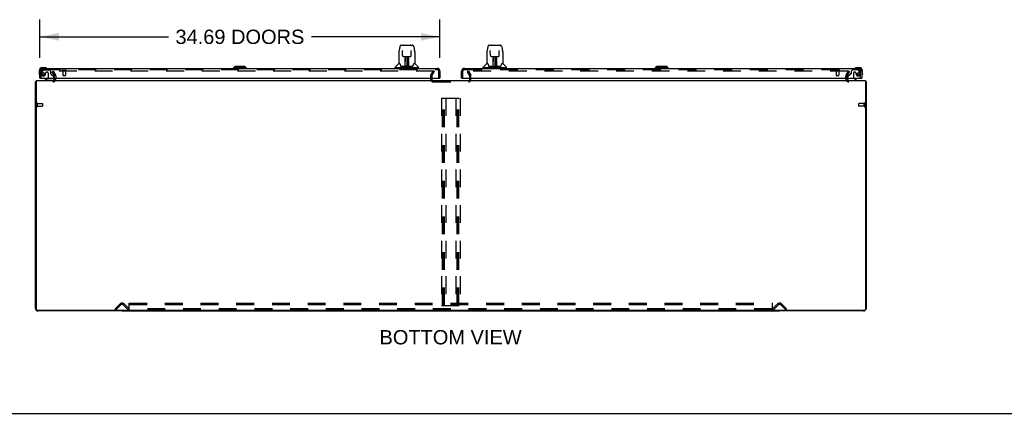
# Model space of a CAD drawing. Header units: inches. Extents: x 0 to 281, y 0 to 182.
# Tile 2 of 26: x 52 to 137, y 0 to 34. Entities that reach past the tile are written whole.
import ezdxf

# ---------------------------------------------------------------- set-up
doc = ezdxf.new("R2010")
doc.units = ezdxf.units.IN
doc.header["$LTSCALE"] = 15.47
doc.header["$MEASUREMENT"] = 0
doc.linetypes.add('HIDDEN', pattern=[0.2, 0.1, -0.1])
doc.layers.get('0').update_dxf_attribs({"linetype": 'CONTINUOUS'})
for name, color, linetype in [('DEFAULT_2', 8, 'HIDDEN'), ('DIMENSIONS', 7, 'CONTINUOUS'), ('LEFTHAND_DOOR_ASSEMBLY', 7, 'CONTINUOUS'), ('RIGHTHAND_DOOR_ASSEMBLY', 7, 'CONTINUOUS')]:
    doc.layers.add(name, color=color, linetype=linetype)
doc.styles.get("Standard").update_dxf_attribs({"font": 'arial.ttf'})
doc.dimstyles.new('DIMSTYLE_1', dxfattribs={"dimtxt": 1.240909, "dimasz": 1.654545, "dimexe": 0.09, "dimexo": 0.07, "dimgap": 0.0375, "dimtad": 0, "dimtih": 1, "dimtoh": 1, "dimzin": 4, "dimdsep": 46, "dimtxsty": 'Standard', "dimblk": '_FILLED', "dimblk1": '_FILLED', "dimblk2": '_FILLED', "dimcen": 0.09, "dimadec": 3, "dimazin": 1, "dimtfac": 1, "dimtdec": 3, "dimtofl": 0, "dimtmove": 0, "dimatfit": 3, "dimldrblk": '_FILLED', "dimfxl": 0, "dimtolj": 1, "dimtzin": 4, "dimarcsym": 0})

# ---------------------------------------------------------------- blocks, each defined once
blk = doc.blocks.new('_FILLED')
at = {"color": 0, "linetype": 'ByBlock'}
blk.add_solid([(0, 0), (-1, 0.2), (-1, -0.2)], dxfattribs=at)
blk = doc.blocks.new('*D10')
at = {"layer": 'DIMENSIONS', "color": 2, "linetype": 'Continuous'}
for p, q in [((53.597, 30.856), (53.597, 34.178)), ((88.284, 30.856), (88.284, 34.178)), ((53.597, 32.689), (64.738, 32.689)), ((88.284, 32.689), (77.143, 32.689))]:
    blk.add_line(p, q, dxfattribs=at)
at = {"layer": 'DIMENSIONS', "color": 2, "linetype": 'Continuous', "xscale": 1.6545454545, "yscale": 1.6545454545, "zscale": 1.6545454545, "rotation": 180}
blk.add_blockref('_FILLED', (53.597, 32.689), dxfattribs=at)
at = {"layer": 'DIMENSIONS', "color": 2, "linetype": 'Continuous', "xscale": 1.6545454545, "yscale": 1.6545454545, "zscale": 1.6545454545}
blk.add_blockref('_FILLED', (88.284, 32.689), dxfattribs=at)
at = {"layer": 'DIMENSIONS', "color": 2, "linetype": 'Continuous', "insert": (70.94, 33.309), "char_height": 1.24091, "width": 11.16357, "attachment_point": 2, "line_spacing_factor": 0.9}
blk.add_mtext('34.69 DOORS', dxfattribs=at)

msp = doc.modelspace()

# ---------------------------------------------------------------- linework, layer by layer
at = {"color": 3, "linetype": 'Continuous'}
for p, q in [((87.576, 29.029), (87.576, 29.09)), ((90.868, 29.029), (90.868, 29.09)), ((53.222, 9.112), (53.222, 28.782)), ((53.274, 28.886), (53.274, 9.001)), ((53.274, 28.886), (125.17, 28.886)), ((125.17, 28.886), (125.17, 9.001)), ((125.222, 28.782), (125.222, 9.112)), ((125.107, 8.938), (53.336, 8.938)), ((60.722, 8.886), (53.448, 8.886)), ((124.996, 8.886), (117.722, 8.886))]:
    msp.add_line(p, q, dxfattribs=at)
at = {"color": 7, "linetype": 'Continuous'}
for p, q in [((53.274, 28.782), (53.222, 28.782)), ((125.17, 28.782), (125.222, 28.782)), ((60.722, 8.938), (60.722, 8.886)), ((60.722, 8.886), (117.722, 8.886)), ((117.722, 8.938), (117.722, 8.886)), ((0, 0), (281.273, 0))]:
    msp.add_line(p, q, dxfattribs=at)
at = {"color": 3, "linetype": 'Continuous'}
for points in [[(53.253, 28.8), (53.245, 28.798), (53.242, 28.797), (53.239, 28.796), (53.236, 28.795), (53.233, 28.794), (53.231, 28.793), (53.229, 28.792), (53.227, 28.79), (53.225, 28.789), (53.224, 28.788), (53.223, 28.787), (53.222, 28.785), (53.222, 28.784), (53.222, 28.782)], [(53.274, 28.807), (53.271, 28.806), (53.268, 28.804), (53.264, 28.803), (53.26, 28.802), (53.256, 28.801), (53.253, 28.8)], [(125.17, 28.807), (125.172, 28.806), (125.176, 28.804), (125.179, 28.803), (125.183, 28.802), (125.187, 28.801), (125.191, 28.8), (125.198, 28.798)], [(125.198, 28.798), (125.201, 28.797), (125.204, 28.796), (125.207, 28.795), (125.21, 28.794), (125.212, 28.793), (125.215, 28.792), (125.217, 28.79), (125.218, 28.789), (125.219, 28.788), (125.22, 28.787), (125.221, 28.785), (125.222, 28.784), (125.222, 28.782)]]:
    msp.add_lwpolyline(points, dxfattribs=at)
for centre, radius, start, end in [((54.725, 29.029), 0.142, 270, 360), ((123.718, 29.029), 0.142, 180, 270), ((87.691, 29.001), 0.115, 180, 244.79199), ((90.753, 29.001), 0.115, 295.20801, 348.49409), ((53.448, 9.112), 0.226, 180, 270), ((53.336, 9.001), 0.0625, 180, 270), ((124.996, 9.112), 0.226, 270, 360), ((125.107, 9.001), 0.0625, 270, 360)]:
    msp.add_arc(centre, radius, start, end, dxfattribs=at)
at = {"color": 7, "linetype": 'Continuous'}
for centre, start, end in [((87.691, 29.001), 244.79199, 270), ((90.753, 29.001), 270, 295.20801), ((90.753, 29.001), 348.49409, 360)]:
    msp.add_arc(centre, 0.115, start, end, dxfattribs=at)
at = {"layer": 'DEFAULT_2', "color": 8, "linetype": 'HIDDEN'}
for p, q in [((54.667, 29.647), (54.757, 29.699)), ((54.864, 29.306), (54.667, 29.647)), ((54.757, 29.699), (54.954, 29.358)), ((87.753, 29.699), (54.789, 29.699)), ((54.868, 29.029), (54.868, 29.291)), ((54.972, 29.291), (54.972, 29.029)), ((87.472, 29.29), (87.472, 29.001)), ((87.49, 29.359), (87.686, 29.699)), ((87.576, 29.29), (87.576, 29.09)), ((87.576, 29.029), (87.576, 29.001)), ((87.58, 29.307), (87.776, 29.647)), ((87.776, 29.647), (87.686, 29.699)), ((87.768, 29.686), (87.768, 29.634)), ((90.667, 29.647), (90.757, 29.699)), ((90.863, 29.307), (90.667, 29.647)), ((90.676, 29.686), (90.676, 29.634)), ((123.654, 29.699), (90.691, 29.699)), ((90.757, 29.699), (90.953, 29.359)), ((90.868, 29.09), (90.868, 29.29)), ((90.868, 29.001), (90.868, 29.029)), ((90.972, 29.001), (90.972, 29.29)), ((123.472, 29.029), (123.472, 29.291)), ((123.49, 29.358), (123.686, 29.699)), ((123.576, 29.029), (123.576, 29.291)), ((123.58, 29.306), (123.776, 29.647)), ((123.776, 29.647), (123.686, 29.699)), ((87.691, 28.782), (90.753, 28.782)), ((88.409, 27.365), (88.409, 9.365)), ((88.409, 27.365), (90.034, 27.365)), ((88.513, 9.365), (88.513, 27.365)), ((88.603, 9.365), (88.603, 27.365)), ((88.68, 9.365), (88.68, 27.365)), ((88.784, 27.365), (88.784, 9.365)), ((89.659, 27.365), (89.659, 9.365)), ((89.763, 9.365), (89.763, 27.365)), ((89.853, 9.365), (89.853, 27.365)), ((89.93, 9.365), (89.93, 27.365)), ((90.034, 27.365), (90.034, 9.365)), ((53.326, 26.924), (53.326, 26.64)), ((53.369, 26.924), (53.369, 26.64)), ((53.369, 26.906), (53.816, 26.906)), ((53.369, 26.658), (53.816, 26.658)), ((53.826, 26.896), (53.826, 26.668)), ((124.607, 26.668), (124.607, 26.896)), ((125.064, 26.906), (124.617, 26.906)), ((125.064, 26.658), (124.617, 26.658)), ((125.064, 26.64), (125.064, 26.924)), ((125.107, 26.64), (125.107, 26.924)), ((60.118, 9.064), (60.547, 9.493)), ((60.621, 9.42), (60.191, 8.99)), ((61.252, 8.99), (60.822, 9.42)), ((60.896, 9.493), (61.326, 9.064)), ((61.347, 9.085), (61.347, 9.565)), ((61.347, 9.565), (117.097, 9.565)), ((61.347, 9.461), (117.097, 9.461)), ((117.097, 9.085), (117.097, 9.565)), ((117.118, 9.064), (117.547, 9.493)), ((117.621, 9.42), (117.191, 8.99)), ((118.252, 8.99), (117.822, 9.42)), ((117.896, 9.493), (118.326, 9.064)), ((60.191, 8.99), (60.118, 9.064)), ((61.252, 8.99), (61.326, 9.064)), ((61.347, 9.011), (61.347, 9.085)), ((117.067, 9.064), (61.377, 9.064)), ((117.067, 8.99), (61.377, 8.99)), ((88.409, 9.365), (90.034, 9.365)), ((117.097, 9.011), (117.097, 9.085)), ((117.191, 8.99), (117.118, 9.064)), ((118.252, 8.99), (118.326, 9.064))]:
    msp.add_line(p, q, dxfattribs=at)
for points in [[(54.789, 29.699), (54.787, 29.699), (54.785, 29.698), (54.783, 29.698), (54.78, 29.697), (54.778, 29.696), (54.777, 29.695), (54.775, 29.694), (54.773, 29.692), (54.772, 29.69), (54.771, 29.689), (54.77, 29.687), (54.77, 29.685), (54.769, 29.683), (54.769, 29.681)], [(54.769, 29.681), (54.769, 29.681), (54.769, 29.679), (54.77, 29.677), (54.77, 29.675), (54.771, 29.674)], [(87.765, 29.693), (87.764, 29.694), (87.763, 29.695), (87.762, 29.696), (87.76, 29.697), (87.758, 29.698), (87.756, 29.698), (87.755, 29.699), (87.753, 29.699)], [(87.765, 29.693), (87.766, 29.691), (87.767, 29.69), (87.767, 29.688), (87.768, 29.686), (87.768, 29.686)], [(87.768, 29.686), (87.768, 29.685), (87.767, 29.683), (87.767, 29.681), (87.766, 29.68)], [(90.691, 29.699), (90.689, 29.699), (90.687, 29.698), (90.685, 29.698), (90.683, 29.697), (90.682, 29.696), (90.68, 29.695), (90.679, 29.694), (90.678, 29.693), (90.677, 29.691), (90.676, 29.69), (90.676, 29.688), (90.676, 29.686), (90.676, 29.686)], [(90.676, 29.686), (90.676, 29.685), (90.676, 29.683), (90.676, 29.681), (90.677, 29.68)], [(123.673, 29.687), (123.672, 29.689), (123.671, 29.69), (123.67, 29.692), (123.668, 29.694), (123.667, 29.695), (123.665, 29.696), (123.663, 29.697), (123.661, 29.698), (123.659, 29.698), (123.656, 29.699), (123.654, 29.699)], [(123.674, 29.681), (123.674, 29.681), (123.674, 29.679), (123.674, 29.677), (123.673, 29.675), (123.672, 29.674)], [(123.673, 29.687), (123.674, 29.685), (123.674, 29.683), (123.674, 29.681)], [(61.347, 9.085), (61.348, 9.079), (61.351, 9.074)], [(61.347, 9.011), (61.348, 9.006), (61.351, 9.001)], [(61.377, 9.064), (61.369, 9.065), (61.362, 9.067), (61.355, 9.07), (61.351, 9.074)], [(61.377, 8.99), (61.369, 8.991), (61.362, 8.993), (61.355, 8.996), (61.351, 9.001)], [(117.097, 9.085), (117.096, 9.079), (117.093, 9.074), (117.088, 9.07), (117.082, 9.067), (117.075, 9.065), (117.067, 9.064)], [(117.097, 9.011), (117.096, 9.006), (117.093, 9.001), (117.088, 8.996), (117.082, 8.993), (117.075, 8.991), (117.067, 8.99)]]:
    msp.add_lwpolyline(points, dxfattribs=at)
for centre, radius, start, end in [((54.725, 29.029), 0.246, 270, 360), ((54.838, 29.291), 0.03, 0, 30), ((54.838, 29.291), 0.134, 0, 30), ((87.609, 29.29), 0.137, 150, 180), ((87.609, 29.29), 0.033, 150, 180), ((90.835, 29.29), 0.033, 0, 30), ((90.835, 29.29), 0.137, 0, 30), ((123.606, 29.291), 0.134, 150, 180), ((123.718, 29.029), 0.246, 180, 270), ((123.606, 29.291), 0.03, 150, 180), ((87.691, 29.001), 0.219, 180, 270), ((90.753, 29.001), 0.219, 270, 360), ((53.347, 26.924), 0.0215, 0, 180), ((53.347, 26.64), 0.0215, 180, 360), ((53.816, 26.896), 0.01, 0, 90), ((53.816, 26.668), 0.01, 270, 360), ((124.617, 26.896), 0.01, 90, 180), ((124.617, 26.668), 0.01, 180, 270), ((125.086, 26.924), 0.0215, 360, 180), ((125.086, 26.64), 0.0215, 180, 0), ((60.722, 9.319), 0.246, 45, 135), ((60.722, 9.319), 0.142, 45, 135), ((117.722, 9.319), 0.246, 45, 135), ((117.722, 9.319), 0.142, 45, 135)]:
    msp.add_arc(centre, radius, start, end, dxfattribs=at)
at = {"layer": 'LEFTHAND_DOOR_ASSEMBLY', "color": 7, "linetype": 'Continuous'}
for p, q in [((84.8, 31.805), (84.735, 31.5)), ((84.924, 31.96), (85.894, 31.96)), ((85.116, 31.967), (85.702, 31.967)), ((86.018, 31.805), (86.083, 31.5)), ((84.72, 31.356), (84.72, 30.393)), ((84.72, 31.356), (84.72, 31.356)), ((85.021, 31.495), (85.021, 31.492)), ((85.021, 31.492), (85.022, 31.487)), ((85.022, 31.487), (85.022, 31.481)), ((85.022, 31.481), (85.022, 31.471)), ((85.029, 31.053), (85.022, 31.471)), ((85.109, 30.976), (85.17, 30.976)), ((85.21, 30.976), (85.608, 30.976)), ((85.259, 30.807), (85.259, 30.836)), ((85.259, 30.773), (85.259, 30.807)), ((85.259, 30.736), (85.259, 30.773)), ((85.259, 30.697), (85.259, 30.736)), ((85.269, 30.976), (85.266, 30.622)), ((85.267, 30.737), (85.266, 30.697)), ((85.267, 30.842), (85.267, 30.811)), ((85.267, 30.811), (85.267, 30.776)), ((85.267, 30.776), (85.267, 30.737)), ((85.282, 30.739), (85.267, 30.739)), ((85.267, 30.733), (85.282, 30.733)), ((85.272, 30.117), (85.287, 30.976)), ((85.295, 30.972), (85.294, 30.923)), ((85.295, 30.976), (85.295, 30.972)), ((85.409, 30.976), (85.409, 30.106)), ((85.524, 30.923), (85.523, 30.976)), ((85.547, 30.117), (85.532, 30.976)), ((85.551, 30.739), (85.536, 30.739)), ((85.536, 30.733), (85.551, 30.733)), ((85.552, 30.622), (85.549, 30.976)), ((85.551, 30.757), (85.551, 30.794)), ((85.552, 30.717), (85.551, 30.757)), ((85.559, 30.836), (85.559, 30.807)), ((85.559, 30.807), (85.559, 30.773)), ((85.559, 30.773), (85.559, 30.736)), ((85.559, 30.736), (85.56, 30.697)), ((85.649, 30.976), (85.709, 30.976)), ((85.789, 31.053), (85.796, 31.476)), ((85.796, 31.476), (85.797, 31.485)), ((85.797, 31.485), (85.797, 31.49)), ((86.098, 31.356), (86.098, 30.393)), ((54.056, 30.004), (53.8, 30.004)), ((53.843, 29.944), (53.8, 29.944)), ((54.094, 30.001), (54.056, 30.004)), ((70.507, 30.102), (70.389, 29.984)), ((70.389, 29.984), (70.389, 29.944)), ((71.492, 29.984), (70.389, 29.984)), ((71.374, 30.102), (70.507, 30.102)), ((71.373, 30.102), (71.491, 29.984)), ((71.374, 30.102), (71.492, 29.984)), ((71.491, 29.984), (71.491, 29.944)), ((71.492, 29.984), (71.492, 29.944)), ((84.405, 29.991), (84.405, 30.046)), ((86.405, 29.984), (84.413, 29.984)), ((84.712, 30.369), (84.417, 30.074)), ((84.464, 29.984), (84.464, 29.944)), ((84.789, 30.385), (84.728, 30.385)), ((84.732, 30.377), (84.794, 30.377)), ((84.791, 30.382), (84.792, 30.381)), ((85.256, 30.11), (84.923, 30.11)), ((84.945, 30.102), (85.874, 30.102)), ((85.255, 30.129), (85.258, 30.451)), ((85.258, 30.11), (85.256, 30.11)), ((85.265, 30.424), (85.258, 30.424)), ((85.259, 30.106), (85.258, 30.106)), ((85.261, 30.111), (85.261, 30.109)), ((85.262, 30.129), (85.265, 30.424)), ((85.264, 30.119), (85.265, 30.12)), ((85.265, 30.142), (85.266, 30.17)), ((85.265, 30.142), (85.265, 30.117)), ((85.265, 30.131), (85.265, 30.142)), ((85.265, 30.124), (85.265, 30.131)), ((85.265, 30.122), (85.265, 30.124)), ((85.265, 30.121), (85.265, 30.122)), ((85.265, 30.12), (85.265, 30.121)), ((85.266, 30.622), (85.266, 30.697)), ((85.266, 30.622), (85.266, 30.602)), ((85.266, 30.602), (85.266, 30.594)), ((85.266, 30.594), (85.268, 30.594)), ((85.266, 30.17), (85.267, 30.262)), ((85.268, 30.594), (85.267, 30.517)), ((85.267, 30.517), (85.267, 30.517)), ((85.267, 30.51), (85.267, 30.517)), ((85.267, 30.498), (85.267, 30.51)), ((85.27, 30.51), (85.267, 30.51)), ((85.267, 30.507), (85.275, 30.507)), ((85.267, 30.262), (85.267, 30.497)), ((85.271, 30.106), (85.276, 30.102)), ((85.281, 30.184), (85.273, 30.184)), ((85.275, 30.11), (85.274, 30.11)), ((85.281, 30.184), (85.28, 30.108)), ((85.28, 30.108), (85.409, 30.106)), ((85.538, 30.108), (85.409, 30.106)), ((85.538, 30.108), (85.537, 30.184)), ((85.546, 30.184), (85.537, 30.184)), ((85.542, 30.102), (85.547, 30.106)), ((85.543, 30.507), (85.551, 30.507)), ((85.545, 30.11), (85.543, 30.11)), ((85.551, 30.51), (85.549, 30.51)), ((85.55, 30.594), (85.551, 30.517)), ((85.551, 30.517), (85.551, 30.515)), ((85.551, 30.515), (85.551, 30.503)), ((85.551, 30.503), (85.551, 30.5)), ((85.551, 30.5), (85.551, 30.499)), ((85.551, 30.262), (85.551, 30.497)), ((85.551, 30.262), (85.552, 30.17)), ((85.553, 30.622), (85.552, 30.717)), ((85.552, 30.602), (85.552, 30.622)), ((85.552, 30.594), (85.552, 30.602)), ((85.552, 30.17), (85.553, 30.143)), ((85.553, 30.603), (85.553, 30.612)), ((85.553, 30.575), (85.553, 30.603)), ((85.553, 30.424), (85.556, 30.129)), ((85.553, 30.143), (85.553, 30.13)), ((85.553, 30.117), (85.553, 30.142)), ((85.553, 30.13), (85.553, 30.128)), ((85.553, 30.128), (85.554, 30.125)), ((85.553, 30.117), (85.553, 30.115)), ((85.554, 30.125), (85.554, 30.123)), ((85.554, 30.123), (85.554, 30.121)), ((85.554, 30.121), (85.554, 30.12)), ((85.554, 30.12), (85.554, 30.119)), ((85.554, 30.12), (85.554, 30.12)), ((85.557, 30.112), (85.558, 30.111)), ((85.557, 30.109), (85.557, 30.111)), ((85.559, 30.104), (85.559, 30.106)), ((85.56, 30.451), (85.563, 30.129)), ((85.895, 30.11), (85.562, 30.11)), ((86.022, 30.374), (86.026, 30.381)), ((86.024, 30.377), (86.086, 30.377)), ((86.026, 30.381), (86.026, 30.381)), ((86.03, 30.385), (86.03, 30.385)), ((86.09, 30.385), (86.03, 30.385)), ((86.107, 30.369), (86.402, 30.074)), ((86.354, 29.984), (86.354, 29.944)), ((86.413, 29.991), (86.413, 30.046)), ((53.537, 29.741), (53.537, 29.485)), ((53.537, 29.485), (53.54, 29.447)), ((53.597, 29.741), (53.597, 29.698)), ((53.659, 29.09), (53.597, 29.09)), ((54.277, 29.063), (54.039, 28.925)), ((54.826, 29.09), (54.826, 29.043)), ((88.222, 29.09), (88.284, 29.09)), ((54.039, 28.886), (54.039, 28.925))]:
    msp.add_line(p, q, dxfattribs=at)
at = {"layer": 'LEFTHAND_DOOR_ASSEMBLY', "color": 3, "linetype": 'Continuous'}
for p, q in [((53.843, 29.944), (88.038, 29.944)), ((53.597, 29.09), (53.597, 29.698)), ((53.659, 29.09), (88.222, 29.09)), ((88.284, 29.698), (88.284, 29.09))]:
    msp.add_line(p, q, dxfattribs=at)
at = {"layer": 'LEFTHAND_DOOR_ASSEMBLY', "color": 8, "linetype": 'HIDDEN'}
for p, q in [((53.701, 29.09), (53.701, 29.698)), ((53.877, 29.786), (53.775, 29.641)), ((53.843, 29.84), (88.038, 29.84)), ((53.941, 29.819), (54.393, 29.819)), ((54.098, 29.541), (54.098, 29.529)), ((54.229, 29.627), (54.196, 29.627)), ((54.327, 29.529), (54.327, 29.15)), ((54.519, 29.693), (54.393, 29.819)), ((54.519, 29.693), (54.519, 29.514)), ((54.577, 29.456), (54.796, 29.236)), ((54.826, 29.166), (54.826, 29.09)), ((55.559, 29.797), (55.843, 29.797)), ((55.577, 29.797), (55.577, 29.35)), ((55.587, 29.34), (55.815, 29.34)), ((55.825, 29.797), (55.825, 29.35)), ((88.18, 29.09), (88.18, 29.698)), ((54.669, 28.886), (54.039, 28.886))]:
    msp.add_line(p, q, dxfattribs=at)
at = {"layer": 'LEFTHAND_DOOR_ASSEMBLY', "color": 7, "linetype": 'Continuous'}
for points in [[(84.924, 31.96), (84.921, 31.96), (84.908, 31.958), (84.895, 31.955), (84.882, 31.95), (84.871, 31.943), (84.861, 31.935), (84.852, 31.926), (84.844, 31.917), (84.836, 31.906), (84.83, 31.895), (84.824, 31.882), (84.818, 31.869), (84.813, 31.854), (84.808, 31.837), (84.803, 31.818), (84.8, 31.805)], [(86.018, 31.805), (86.015, 31.818), (86.01, 31.837), (86.005, 31.854), (86, 31.869), (85.994, 31.883), (85.988, 31.895), (85.982, 31.906), (85.974, 31.917), (85.966, 31.927), (85.957, 31.936), (85.947, 31.943), (85.935, 31.95), (85.923, 31.955), (85.91, 31.958), (85.896, 31.96), (85.894, 31.96)], [(84.735, 31.5), (84.729, 31.469), (84.724, 31.43), (84.721, 31.39), (84.72, 31.356)], [(85.021, 31.499), (85.021, 31.499), (85.021, 31.499), (85.021, 31.499), (85.021, 31.498), (85.021, 31.497), (85.021, 31.495)], [(85.029, 31.053), (85.03, 31.047), (85.032, 31.036), (85.035, 31.025), (85.04, 31.015), (85.046, 31.006), (85.054, 30.997), (85.062, 30.99), (85.072, 30.984), (85.082, 30.98), (85.093, 30.977), (85.104, 30.976), (85.108, 30.976)], [(85.17, 30.976), (85.179, 30.976), (85.19, 30.976), (85.201, 30.976), (85.21, 30.976)], [(85.267, 30.842), (85.267, 30.841), (85.266, 30.839), (85.265, 30.838), (85.263, 30.837), (85.261, 30.837), (85.259, 30.836)], [(85.551, 30.794), (85.551, 30.827), (85.551, 30.842)], [(85.608, 30.976), (85.617, 30.976), (85.628, 30.976), (85.639, 30.976), (85.648, 30.976)], [(85.71, 30.976), (85.716, 30.976), (85.727, 30.977), (85.737, 30.981), (85.748, 30.985), (85.757, 30.991), (85.766, 30.999), (85.773, 31.007), (85.779, 31.017), (85.784, 31.027), (85.787, 31.037), (85.789, 31.048), (85.789, 31.053)], [(85.797, 31.49), (85.797, 31.494), (85.797, 31.496), (85.797, 31.497), (85.797, 31.498), (85.797, 31.499), (85.797, 31.499)], [(86.098, 31.356), (86.097, 31.39), (86.094, 31.43), (86.089, 31.47), (86.083, 31.5)], [(84.788, 30.385), (84.788, 30.386), (84.788, 30.386), (84.788, 30.385)], [(84.788, 30.385), (84.789, 30.385), (84.79, 30.384), (84.791, 30.383), (84.791, 30.382)], [(84.791, 30.382), (84.791, 30.383), (84.79, 30.384), (84.79, 30.385), (84.79, 30.385), (84.79, 30.385)], [(84.797, 30.377), (84.796, 30.378), (84.794, 30.38), (84.793, 30.381), (84.792, 30.382), (84.791, 30.382)], [(84.792, 30.381), (84.796, 30.374), (84.81, 30.346), (84.825, 30.31), (84.84, 30.268), (84.856, 30.22), (84.871, 30.173)], [(84.871, 30.173), (84.873, 30.164), (84.878, 30.152), (84.883, 30.141), (84.888, 30.133), (84.893, 30.125)], [(84.893, 30.125), (84.899, 30.119), (84.906, 30.115), (84.913, 30.111), (84.921, 30.11), (84.923, 30.11)], [(85.254, 30.11), (85.256, 30.11), (85.258, 30.111), (85.26, 30.112), (85.261, 30.113), (85.262, 30.115), (85.262, 30.117)], [(85.258, 30.106), (85.257, 30.106), (85.257, 30.106), (85.256, 30.106), (85.256, 30.106), (85.255, 30.105), (85.254, 30.104)], [(85.258, 30.526), (85.258, 30.549), (85.258, 30.57), (85.258, 30.589), (85.258, 30.606)], [(85.258, 30.451), (85.258, 30.476), (85.258, 30.526)], [(85.264, 30.117), (85.264, 30.115), (85.263, 30.114), (85.262, 30.112), (85.26, 30.111), (85.258, 30.11), (85.258, 30.11)], [(85.258, 30.11), (85.259, 30.11), (85.26, 30.11), (85.261, 30.111)], [(85.261, 30.111), (85.262, 30.112), (85.263, 30.113), (85.263, 30.114), (85.264, 30.115), (85.264, 30.115), (85.264, 30.116), (85.264, 30.116), (85.264, 30.117), (85.264, 30.117), (85.264, 30.117), (85.264, 30.117), (85.264, 30.118), (85.264, 30.118), (85.264, 30.118), (85.264, 30.118), (85.264, 30.119), (85.264, 30.119)], [(85.261, 30.111), (85.263, 30.112), (85.264, 30.113)], [(85.264, 30.113), (85.265, 30.115), (85.265, 30.117)], [(85.264, 30.113), (85.264, 30.113), (85.265, 30.111), (85.266, 30.11), (85.268, 30.109), (85.269, 30.108), (85.271, 30.106)], [(85.271, 30.11), (85.27, 30.11), (85.269, 30.111), (85.268, 30.111), (85.267, 30.112), (85.266, 30.113), (85.266, 30.114), (85.265, 30.115), (85.265, 30.115)], [(85.266, 30.602), (85.266, 30.601), (85.268, 30.598), (85.268, 30.594)], [(85.274, 30.11), (85.274, 30.11), (85.273, 30.11), (85.272, 30.11), (85.271, 30.11)], [(85.547, 30.11), (85.546, 30.11), (85.545, 30.11)], [(85.553, 30.115), (85.553, 30.114), (85.552, 30.113), (85.551, 30.112), (85.55, 30.111), (85.549, 30.111), (85.548, 30.11), (85.547, 30.11)], [(85.547, 30.106), (85.549, 30.107), (85.55, 30.108), (85.551, 30.109), (85.552, 30.11), (85.553, 30.111), (85.554, 30.112), (85.554, 30.113), (85.554, 30.113)], [(85.55, 30.594), (85.551, 30.598), (85.552, 30.601)], [(85.551, 30.499), (85.551, 30.499), (85.551, 30.498), (85.551, 30.498)], [(85.553, 30.424), (85.553, 30.504), (85.553, 30.529), (85.553, 30.553), (85.553, 30.575)], [(85.553, 30.115), (85.554, 30.113), (85.555, 30.112), (85.557, 30.111), (85.557, 30.11)], [(85.554, 30.119), (85.554, 30.118), (85.554, 30.118), (85.554, 30.118), (85.554, 30.118), (85.554, 30.117), (85.554, 30.117), (85.554, 30.117), (85.554, 30.116), (85.554, 30.116), (85.554, 30.116), (85.554, 30.115), (85.555, 30.114), (85.555, 30.113), (85.556, 30.112), (85.557, 30.112)], [(85.556, 30.117), (85.556, 30.115), (85.557, 30.113), (85.558, 30.112), (85.56, 30.111), (85.562, 30.11), (85.564, 30.11)], [(85.558, 30.111), (85.559, 30.11), (85.56, 30.11)], [(85.559, 30.104), (85.559, 30.104), (85.559, 30.103), (85.559, 30.103), (85.559, 30.103), (85.56, 30.103), (85.56, 30.103), (85.561, 30.103), (85.561, 30.103), (85.562, 30.103), (85.563, 30.104), (85.564, 30.104), (85.564, 30.104)], [(85.56, 30.606), (85.56, 30.589), (85.56, 30.57), (85.56, 30.549), (85.56, 30.526), (85.56, 30.502), (85.56, 30.451)], [(85.56, 30.11), (85.561, 30.11), (85.562, 30.11)], [(85.895, 30.11), (85.897, 30.11), (85.905, 30.111), (85.912, 30.114), (85.919, 30.119), (85.925, 30.125)], [(85.925, 30.125), (85.93, 30.132), (85.935, 30.141), (85.94, 30.151), (85.945, 30.164), (85.948, 30.173)], [(85.948, 30.173), (85.962, 30.219), (85.978, 30.266), (85.993, 30.309), (86.008, 30.345), (86.022, 30.374)], [(86.027, 30.382), (86.026, 30.382), (86.025, 30.381), (86.024, 30.38), (86.023, 30.378), (86.021, 30.377)], [(86.026, 30.381), (86.027, 30.382), (86.027, 30.382)], [(86.027, 30.382), (86.028, 30.383), (86.028, 30.384), (86.029, 30.385), (86.03, 30.385)], [(86.028, 30.385), (86.029, 30.385), (86.028, 30.385), (86.028, 30.384), (86.028, 30.383), (86.027, 30.382)]]:
    msp.add_lwpolyline(points, dxfattribs=at)
at = {"layer": 'LEFTHAND_DOOR_ASSEMBLY', "color": 8, "linetype": 'HIDDEN'}
msp.add_circle((53.901, 29.477), 0.101, dxfattribs=at)
at = {"layer": 'LEFTHAND_DOOR_ASSEMBLY', "color": 7, "linetype": 'Continuous'}
for centre, radius, start, end in [((85.116, 31.947), 0.0197, 90, 139.78214), ((85.702, 31.947), 0.0197, 40.21786, 90), ((53.8, 29.741), 0.263, 90, 180), ((53.8, 29.741), 0.203, 90, 180), ((54.056, 29.754), 0.25, 59.11011, 90), ((54.177, 29.959), 0.015, 270, 353.62041), ((54.177, 29.956), 0.015, 6.37959, 59.11011), ((84.445, 30.046), 0.0394, 135, 180), ((84.413, 29.991), 0.00787, 180, 270), ((84.732, 30.348), 0.0295, 90, 135), ((84.728, 30.393), 0.00787, 180, 270), ((85.269, 30.11), 0.00787, 182, 258.86947), ((85.269, 30.501), 0.00886, 359, 89), ((85.28, 30.117), 0.00886, 179.00263, 269), ((85.538, 30.117), 0.00886, 271, 1), ((85.549, 30.501), 0.00886, 91, 181), ((85.549, 30.11), 0.00787, 281.13294, 358), ((86.086, 30.348), 0.0295, 45, 90), ((86.09, 30.393), 0.00787, 270, 360), ((86.374, 30.046), 0.0394, 0, 45), ((86.405, 29.991), 0.00787, 270, 360), ((53.787, 29.485), 0.25, 180, 210.88989), ((53.585, 29.364), 0.015, 210.88989, 263.62041), ((53.582, 29.364), 0.015, 276.37959, 360), ((54.227, 29.15), 0.1, 300.09201, 323.45319), ((54.669, 29.043), 0.157, 270, 360)]:
    msp.add_arc(centre, radius, start, end, dxfattribs=at)
at = {"layer": 'LEFTHAND_DOOR_ASSEMBLY', "color": 3, "linetype": 'Continuous'}
for centre, start, end in [((53.843, 29.698), 90, 180), ((88.038, 29.698), 0, 90)]:
    msp.add_arc(centre, 0.246, start, end, dxfattribs=at)
at = {"layer": 'LEFTHAND_DOOR_ASSEMBLY', "color": 8, "linetype": 'HIDDEN'}
for centre, radius, start, end in [((53.843, 29.698), 0.142, 90, 180), ((53.901, 29.477), 0.187, 163.15611, 342.15176), ((54.091, 29.42), 0.386, 144.9, 163.15611), ((53.941, 29.74), 0.079, 90, 144.9), ((53.705, 29.541), 0.393, 342.07023, 358.34014), ((54.196, 29.529), 0.098, 90, 180), ((54.229, 29.529), 0.098, 0, 90), ((54.227, 29.15), 0.1, 323.45319, 360), ((54.558, 29.514), 0.039, 180, 248.39038), ((54.506, 29.385), 0.1, 45, 68.39038), ((54.726, 29.166), 0.1, 0, 45), ((55.559, 29.819), 0.0215, 90, 270), ((55.587, 29.35), 0.01, 180, 270), ((55.815, 29.35), 0.01, 270, 360), ((55.843, 29.819), 0.0215, 270, 90), ((88.038, 29.698), 0.142, 0, 90)]:
    msp.add_arc(centre, radius, start, end, dxfattribs=at)
at = {"layer": 'RIGHTHAND_DOOR_ASSEMBLY', "color": 7, "linetype": 'Continuous'}
for p, q in [((92.425, 31.805), (92.36, 31.5)), ((92.549, 31.96), (93.519, 31.96)), ((92.741, 31.967), (93.327, 31.967)), ((93.643, 31.805), (93.708, 31.5)), ((92.345, 31.356), (92.345, 30.393)), ((92.345, 31.356), (92.345, 31.356)), ((92.646, 31.495), (92.646, 31.492)), ((92.646, 31.492), (92.647, 31.487)), ((92.647, 31.487), (92.647, 31.481)), ((92.647, 31.481), (92.647, 31.471)), ((92.654, 31.053), (92.647, 31.471)), ((92.734, 30.976), (92.795, 30.976)), ((92.835, 30.976), (93.233, 30.976)), ((92.884, 30.807), (92.884, 30.836)), ((92.884, 30.773), (92.884, 30.807)), ((92.884, 30.736), (92.884, 30.773)), ((92.884, 30.697), (92.884, 30.736)), ((92.894, 30.976), (92.891, 30.622)), ((92.892, 30.737), (92.891, 30.697)), ((92.892, 30.842), (92.892, 30.811)), ((92.892, 30.811), (92.892, 30.776)), ((92.892, 30.776), (92.892, 30.737)), ((92.907, 30.739), (92.892, 30.739)), ((92.892, 30.733), (92.907, 30.733)), ((92.897, 30.117), (92.912, 30.976)), ((92.92, 30.972), (92.919, 30.923)), ((92.92, 30.976), (92.92, 30.972)), ((93.034, 30.976), (93.034, 30.106)), ((93.149, 30.923), (93.148, 30.976)), ((93.172, 30.117), (93.157, 30.976)), ((93.176, 30.739), (93.161, 30.739)), ((93.161, 30.733), (93.176, 30.733)), ((93.177, 30.622), (93.174, 30.976)), ((93.176, 30.757), (93.176, 30.794)), ((93.177, 30.717), (93.176, 30.757)), ((93.184, 30.836), (93.184, 30.807)), ((93.184, 30.807), (93.184, 30.773)), ((93.184, 30.773), (93.184, 30.736)), ((93.184, 30.736), (93.185, 30.697)), ((93.274, 30.976), (93.334, 30.976)), ((93.414, 31.053), (93.421, 31.476)), ((93.421, 31.476), (93.422, 31.485)), ((93.422, 31.485), (93.422, 31.49)), ((93.723, 31.356), (93.723, 30.393)), ((92.03, 29.991), (92.03, 30.046)), ((94.03, 29.984), (92.038, 29.984)), ((92.337, 30.369), (92.042, 30.074)), ((92.089, 29.984), (92.089, 29.944)), ((92.414, 30.385), (92.353, 30.385)), ((92.357, 30.377), (92.419, 30.377)), ((92.416, 30.382), (92.417, 30.381)), ((92.881, 30.11), (92.548, 30.11)), ((92.57, 30.102), (93.499, 30.102)), ((92.88, 30.129), (92.883, 30.451)), ((92.883, 30.11), (92.881, 30.11)), ((92.89, 30.424), (92.883, 30.424)), ((92.884, 30.106), (92.883, 30.106)), ((92.886, 30.111), (92.886, 30.109)), ((92.887, 30.129), (92.89, 30.424)), ((92.889, 30.119), (92.89, 30.12)), ((92.89, 30.142), (92.891, 30.17)), ((92.89, 30.142), (92.89, 30.117)), ((92.89, 30.131), (92.89, 30.142)), ((92.89, 30.124), (92.89, 30.131)), ((92.89, 30.122), (92.89, 30.124)), ((92.89, 30.121), (92.89, 30.122)), ((92.89, 30.12), (92.89, 30.121)), ((92.891, 30.622), (92.891, 30.697)), ((92.891, 30.622), (92.891, 30.602)), ((92.891, 30.602), (92.891, 30.594)), ((92.891, 30.594), (92.893, 30.594)), ((92.891, 30.17), (92.892, 30.262)), ((92.893, 30.594), (92.892, 30.517)), ((92.892, 30.517), (92.892, 30.517)), ((92.892, 30.51), (92.892, 30.517)), ((92.892, 30.498), (92.892, 30.51)), ((92.895, 30.51), (92.892, 30.51)), ((92.892, 30.507), (92.9, 30.507)), ((92.892, 30.262), (92.892, 30.497)), ((92.896, 30.106), (92.901, 30.102)), ((92.906, 30.184), (92.898, 30.184)), ((92.9, 30.11), (92.899, 30.11)), ((92.906, 30.184), (92.905, 30.108)), ((92.905, 30.108), (93.034, 30.106)), ((93.163, 30.108), (93.034, 30.106)), ((93.163, 30.108), (93.162, 30.184)), ((93.171, 30.184), (93.162, 30.184)), ((93.167, 30.102), (93.172, 30.106)), ((93.168, 30.507), (93.176, 30.507)), ((93.17, 30.11), (93.168, 30.11)), ((93.176, 30.51), (93.174, 30.51)), ((93.175, 30.594), (93.176, 30.517)), ((93.176, 30.517), (93.176, 30.515)), ((93.176, 30.515), (93.176, 30.503)), ((93.176, 30.503), (93.176, 30.5)), ((93.176, 30.5), (93.176, 30.499)), ((93.176, 30.262), (93.176, 30.497)), ((93.176, 30.262), (93.177, 30.17)), ((93.178, 30.622), (93.177, 30.717)), ((93.177, 30.602), (93.177, 30.622)), ((93.177, 30.594), (93.177, 30.602)), ((93.177, 30.17), (93.178, 30.143)), ((93.178, 30.603), (93.178, 30.612)), ((93.178, 30.575), (93.178, 30.603)), ((93.178, 30.424), (93.181, 30.129)), ((93.178, 30.143), (93.178, 30.13)), ((93.178, 30.117), (93.178, 30.142)), ((93.178, 30.13), (93.178, 30.128)), ((93.178, 30.128), (93.179, 30.125)), ((93.178, 30.117), (93.178, 30.115)), ((93.179, 30.125), (93.179, 30.123)), ((93.179, 30.123), (93.179, 30.121)), ((93.179, 30.121), (93.179, 30.12)), ((93.179, 30.12), (93.179, 30.119)), ((93.179, 30.12), (93.179, 30.12)), ((93.182, 30.112), (93.183, 30.111)), ((93.182, 30.109), (93.182, 30.111)), ((93.184, 30.104), (93.184, 30.106)), ((93.185, 30.451), (93.188, 30.129)), ((93.52, 30.11), (93.187, 30.11)), ((93.647, 30.374), (93.651, 30.381)), ((93.649, 30.377), (93.711, 30.377)), ((93.651, 30.381), (93.651, 30.381)), ((93.655, 30.385), (93.655, 30.385)), ((93.715, 30.385), (93.655, 30.385)), ((93.732, 30.369), (94.027, 30.074)), ((93.979, 29.984), (93.979, 29.944)), ((94.038, 29.991), (94.038, 30.046)), ((107.069, 30.102), (106.951, 29.984)), ((108.055, 29.984), (106.951, 29.984)), ((106.951, 29.984), (106.951, 29.944)), ((107.936, 30.102), (107.069, 30.102)), ((107.935, 30.102), (108.054, 29.984)), ((107.936, 30.102), (108.055, 29.984)), ((108.054, 29.984), (108.054, 29.944)), ((108.055, 29.984), (108.055, 29.944)), ((124.644, 30.004), (124.387, 30.004)), ((124.644, 29.944), (124.6, 29.944)), ((90.221, 29.09), (90.159, 29.09)), ((123.618, 29.09), (123.618, 29.043)), ((124.405, 28.925), (124.167, 29.063)), ((124.785, 29.09), (124.847, 29.09)), ((124.847, 29.698), (124.847, 29.741)), ((124.907, 29.485), (124.904, 29.447)), ((124.907, 29.485), (124.907, 29.741)), ((124.405, 28.886), (124.405, 28.925))]:
    msp.add_line(p, q, dxfattribs=at)
at = {"layer": 'RIGHTHAND_DOOR_ASSEMBLY', "color": 3, "linetype": 'Continuous'}
for p, q in [((90.406, 29.944), (124.6, 29.944)), ((90.159, 29.09), (90.159, 29.698)), ((90.221, 29.09), (124.785, 29.09)), ((124.847, 29.698), (124.847, 29.09))]:
    msp.add_line(p, q, dxfattribs=at)
at = {"layer": 'RIGHTHAND_DOOR_ASSEMBLY', "color": 8, "linetype": 'HIDDEN'}
for p, q in [((90.263, 29.09), (90.263, 29.698)), ((90.406, 29.84), (124.6, 29.84)), ((122.601, 29.797), (122.885, 29.797)), ((122.619, 29.797), (122.619, 29.35)), ((122.629, 29.34), (122.857, 29.34)), ((122.867, 29.797), (122.867, 29.35)), ((123.618, 29.166), (123.618, 29.09)), ((123.866, 29.456), (123.647, 29.236)), ((124.051, 29.819), (123.925, 29.693)), ((123.925, 29.693), (123.925, 29.514)), ((124.502, 29.819), (124.051, 29.819)), ((124.117, 29.529), (124.117, 29.15)), ((124.248, 29.627), (124.215, 29.627)), ((124.346, 29.541), (124.346, 29.529)), ((124.668, 29.641), (124.567, 29.786)), ((124.743, 29.09), (124.743, 29.698)), ((123.775, 28.886), (124.405, 28.886))]:
    msp.add_line(p, q, dxfattribs=at)
at = {"layer": 'RIGHTHAND_DOOR_ASSEMBLY', "color": 7, "linetype": 'Continuous'}
for points in [[(92.549, 31.96), (92.546, 31.96), (92.533, 31.958), (92.52, 31.955), (92.507, 31.95), (92.496, 31.943), (92.486, 31.935), (92.477, 31.926), (92.469, 31.917), (92.461, 31.906), (92.455, 31.895), (92.449, 31.882), (92.443, 31.869), (92.438, 31.854), (92.433, 31.837), (92.428, 31.818), (92.425, 31.805)], [(93.643, 31.805), (93.64, 31.818), (93.635, 31.837), (93.63, 31.854), (93.625, 31.869), (93.619, 31.883), (93.613, 31.895), (93.607, 31.906), (93.599, 31.917), (93.591, 31.927), (93.582, 31.936), (93.572, 31.943), (93.56, 31.95), (93.548, 31.955), (93.535, 31.958), (93.521, 31.96), (93.519, 31.96)], [(92.36, 31.5), (92.354, 31.469), (92.349, 31.43), (92.346, 31.39), (92.345, 31.356)], [(92.646, 31.499), (92.646, 31.499), (92.646, 31.499), (92.646, 31.499), (92.646, 31.498), (92.646, 31.497), (92.646, 31.495)], [(92.654, 31.053), (92.655, 31.047), (92.657, 31.036), (92.66, 31.025), (92.665, 31.015), (92.671, 31.006), (92.679, 30.997), (92.687, 30.99), (92.697, 30.984), (92.707, 30.98), (92.718, 30.977), (92.729, 30.976), (92.733, 30.976)], [(92.795, 30.976), (92.804, 30.976), (92.815, 30.976), (92.826, 30.976), (92.835, 30.976)], [(92.892, 30.842), (92.892, 30.841), (92.891, 30.839), (92.89, 30.838), (92.888, 30.837), (92.886, 30.837), (92.884, 30.836)], [(93.176, 30.794), (93.176, 30.827), (93.176, 30.842)], [(93.233, 30.976), (93.242, 30.976), (93.253, 30.976), (93.264, 30.976), (93.273, 30.976)], [(93.335, 30.976), (93.341, 30.976), (93.352, 30.977), (93.362, 30.981), (93.373, 30.985), (93.382, 30.991), (93.391, 30.999), (93.398, 31.007), (93.404, 31.017), (93.409, 31.027), (93.412, 31.037), (93.414, 31.048), (93.414, 31.053)], [(93.422, 31.49), (93.422, 31.494), (93.422, 31.496), (93.422, 31.497), (93.422, 31.498), (93.422, 31.499), (93.422, 31.499)], [(93.723, 31.356), (93.722, 31.39), (93.719, 31.43), (93.714, 31.47), (93.708, 31.5)], [(92.413, 30.385), (92.413, 30.386), (92.413, 30.386), (92.413, 30.385)], [(92.413, 30.385), (92.414, 30.385), (92.415, 30.384), (92.416, 30.383), (92.416, 30.382)], [(92.416, 30.382), (92.416, 30.383), (92.415, 30.384), (92.415, 30.385), (92.415, 30.385), (92.415, 30.385)], [(92.422, 30.377), (92.421, 30.378), (92.419, 30.38), (92.418, 30.381), (92.417, 30.382), (92.416, 30.382)], [(92.417, 30.381), (92.421, 30.374), (92.435, 30.346), (92.45, 30.31), (92.465, 30.268), (92.481, 30.22), (92.496, 30.173)], [(92.496, 30.173), (92.498, 30.164), (92.503, 30.152), (92.508, 30.141), (92.513, 30.133), (92.518, 30.125)], [(92.518, 30.125), (92.524, 30.119), (92.531, 30.115), (92.538, 30.111), (92.546, 30.11), (92.548, 30.11)], [(92.879, 30.11), (92.881, 30.11), (92.883, 30.111), (92.885, 30.112), (92.886, 30.113), (92.887, 30.115), (92.887, 30.117)], [(92.883, 30.106), (92.882, 30.106), (92.882, 30.106), (92.881, 30.106), (92.881, 30.106), (92.88, 30.105), (92.879, 30.104)], [(92.883, 30.526), (92.883, 30.549), (92.883, 30.57), (92.883, 30.589), (92.883, 30.606)], [(92.883, 30.451), (92.883, 30.476), (92.883, 30.526)], [(92.889, 30.117), (92.889, 30.115), (92.888, 30.114), (92.887, 30.112), (92.885, 30.111), (92.883, 30.11), (92.883, 30.11)], [(92.883, 30.11), (92.884, 30.11), (92.885, 30.11), (92.886, 30.111)], [(92.886, 30.111), (92.887, 30.112), (92.888, 30.113), (92.888, 30.114), (92.889, 30.115), (92.889, 30.115), (92.889, 30.116), (92.889, 30.116), (92.889, 30.117), (92.889, 30.117), (92.889, 30.117), (92.889, 30.117), (92.889, 30.118), (92.889, 30.118), (92.889, 30.118), (92.889, 30.118), (92.889, 30.119), (92.889, 30.119)], [(92.886, 30.111), (92.888, 30.112), (92.889, 30.113)], [(92.889, 30.113), (92.89, 30.115), (92.89, 30.117)], [(92.889, 30.113), (92.889, 30.113), (92.89, 30.111), (92.891, 30.11), (92.893, 30.109), (92.894, 30.108), (92.896, 30.106)], [(92.896, 30.11), (92.895, 30.11), (92.894, 30.111), (92.893, 30.111), (92.892, 30.112), (92.891, 30.113), (92.891, 30.114), (92.89, 30.115), (92.89, 30.115)], [(92.891, 30.602), (92.891, 30.601), (92.893, 30.598), (92.893, 30.594)], [(92.899, 30.11), (92.899, 30.11), (92.898, 30.11), (92.897, 30.11), (92.896, 30.11)], [(93.172, 30.11), (93.171, 30.11), (93.17, 30.11)], [(93.178, 30.115), (93.178, 30.114), (93.177, 30.113), (93.176, 30.112), (93.175, 30.111), (93.174, 30.111), (93.173, 30.11), (93.172, 30.11)], [(93.172, 30.106), (93.174, 30.107), (93.175, 30.108), (93.176, 30.109), (93.177, 30.11), (93.178, 30.111), (93.179, 30.112), (93.179, 30.113), (93.179, 30.113)], [(93.175, 30.594), (93.176, 30.598), (93.177, 30.601)], [(93.176, 30.499), (93.176, 30.499), (93.176, 30.498), (93.176, 30.498)], [(93.178, 30.424), (93.178, 30.504), (93.178, 30.529), (93.178, 30.553), (93.178, 30.575)], [(93.178, 30.115), (93.179, 30.113), (93.18, 30.112), (93.182, 30.111), (93.182, 30.11)], [(93.179, 30.119), (93.179, 30.118), (93.179, 30.118), (93.179, 30.118), (93.179, 30.118), (93.179, 30.117), (93.179, 30.117), (93.179, 30.117), (93.179, 30.116), (93.179, 30.116), (93.179, 30.116), (93.179, 30.115), (93.18, 30.114), (93.18, 30.113), (93.181, 30.112), (93.182, 30.112)], [(93.181, 30.117), (93.181, 30.115), (93.182, 30.113), (93.183, 30.112), (93.185, 30.111), (93.187, 30.11), (93.189, 30.11)], [(93.183, 30.111), (93.184, 30.11), (93.185, 30.11)], [(93.184, 30.104), (93.184, 30.104), (93.184, 30.103), (93.184, 30.103), (93.184, 30.103), (93.185, 30.103), (93.185, 30.103), (93.186, 30.103), (93.186, 30.103), (93.187, 30.103), (93.188, 30.104), (93.189, 30.104), (93.189, 30.104)], [(93.185, 30.606), (93.185, 30.589), (93.185, 30.57), (93.185, 30.549), (93.185, 30.526), (93.185, 30.502), (93.185, 30.451)], [(93.185, 30.11), (93.186, 30.11), (93.187, 30.11)], [(93.52, 30.11), (93.522, 30.11), (93.53, 30.111), (93.537, 30.114), (93.544, 30.119), (93.55, 30.125)], [(93.55, 30.125), (93.555, 30.132), (93.56, 30.141), (93.565, 30.151), (93.57, 30.164), (93.573, 30.173)], [(93.573, 30.173), (93.587, 30.219), (93.603, 30.266), (93.618, 30.309), (93.633, 30.345), (93.647, 30.374)], [(93.652, 30.382), (93.651, 30.382), (93.65, 30.381), (93.649, 30.38), (93.648, 30.378), (93.646, 30.377)], [(93.651, 30.381), (93.652, 30.382), (93.652, 30.382)], [(93.652, 30.382), (93.653, 30.383), (93.653, 30.384), (93.654, 30.385), (93.655, 30.385)], [(93.653, 30.385), (93.654, 30.385), (93.653, 30.385), (93.653, 30.384), (93.653, 30.383), (93.652, 30.382)]]:
    msp.add_lwpolyline(points, dxfattribs=at)
at = {"layer": 'RIGHTHAND_DOOR_ASSEMBLY', "color": 8, "linetype": 'HIDDEN'}
msp.add_circle((124.543, 29.477), 0.101, dxfattribs=at)
at = {"layer": 'RIGHTHAND_DOOR_ASSEMBLY', "color": 7, "linetype": 'Continuous'}
for centre, radius, start, end in [((92.741, 31.947), 0.0197, 90, 139.78214), ((93.327, 31.947), 0.0197, 40.21786, 90), ((92.07, 30.046), 0.0394, 135, 180), ((92.038, 29.991), 0.00787, 180, 270), ((92.357, 30.348), 0.0295, 90, 135), ((92.353, 30.393), 0.00787, 180, 270), ((92.894, 30.11), 0.00787, 182, 258.86947), ((92.894, 30.501), 0.00886, 359, 89), ((92.905, 30.117), 0.00886, 179.00263, 269), ((93.163, 30.117), 0.00886, 271, 1), ((93.174, 30.501), 0.00886, 91, 181), ((93.174, 30.11), 0.00787, 281.13294, 358), ((93.711, 30.348), 0.0295, 45, 90), ((93.715, 30.393), 0.00787, 270, 360), ((93.999, 30.046), 0.0394, 0, 45), ((94.03, 29.991), 0.00787, 270, 360), ((124.267, 29.956), 0.015, 120.88989, 173.62041), ((124.267, 29.959), 0.015, 186.37959, 270), ((124.387, 29.754), 0.25, 90, 120.88989), ((124.644, 29.741), 0.263, 0, 90), ((124.644, 29.741), 0.203, 0, 90), ((123.775, 29.043), 0.157, 180, 270), ((124.217, 29.15), 0.1, 216.54681, 239.90799), ((124.862, 29.364), 0.015, 180, 263.62041), ((124.858, 29.364), 0.015, 276.37959, 329.11011), ((124.657, 29.485), 0.25, 329.11011, 360)]:
    msp.add_arc(centre, radius, start, end, dxfattribs=at)
at = {"layer": 'RIGHTHAND_DOOR_ASSEMBLY', "color": 3, "linetype": 'Continuous'}
for centre, start, end in [((90.406, 29.698), 90, 180), ((124.6, 29.698), 0, 90)]:
    msp.add_arc(centre, 0.246, start, end, dxfattribs=at)
at = {"layer": 'RIGHTHAND_DOOR_ASSEMBLY', "color": 8, "linetype": 'HIDDEN'}
for centre, radius, start, end in [((90.406, 29.698), 0.142, 90, 180), ((122.601, 29.819), 0.0215, 90, 270), ((122.629, 29.35), 0.01, 180, 270), ((122.857, 29.35), 0.01, 270, 360), ((122.885, 29.819), 0.0215, 270, 90), ((123.718, 29.166), 0.1, 135, 180), ((123.937, 29.385), 0.1, 111.60962, 135), ((123.886, 29.514), 0.039, 291.60962, 360), ((124.215, 29.529), 0.098, 90, 180), ((124.217, 29.15), 0.1, 180, 216.54681), ((124.248, 29.529), 0.098, 0, 90), ((124.739, 29.541), 0.393, 181.65986, 197.92977), ((124.543, 29.477), 0.187, 197.84824, 16.84389), ((124.502, 29.74), 0.079, 35.1, 90), ((124.6, 29.698), 0.142, 0, 90), ((124.352, 29.42), 0.386, 16.84389, 35.1)]:
    msp.add_arc(centre, radius, start, end, dxfattribs=at)

# ---------------------------------------------------------------- texts
at = {"layer": 'DIMENSIONS', "color": 2, "linetype": 'Continuous', "insert": (89.204, 7.228), "char_height": 1.24091, "width": 12.29838, "attachment_point": 2, "line_spacing_factor": 0.9}
msp.add_mtext('BOTTOM VIEW', dxfattribs=at)

# ---------------------------------------------------------------- dimensions: what is measured, and where the dimension line sits
at = {"layer": 'DIMENSIONS', "color": 2, "linetype": 'Continuous'}
dim = msp.add_linear_dim(base=(53.597, 32.689), p1=(88.284, 30.786), p2=(53.597, 30.786), angle=180, text='<> DOORS', dimstyle='DIMSTYLE_1', dxfattribs=at)
dim.commit()
dim.dimension.update_dxf_attribs({"geometry": '*D10', "text_midpoint": (70.94, 32.689), "dimtype": 160})

doc.saveas('drawing.dxf')
